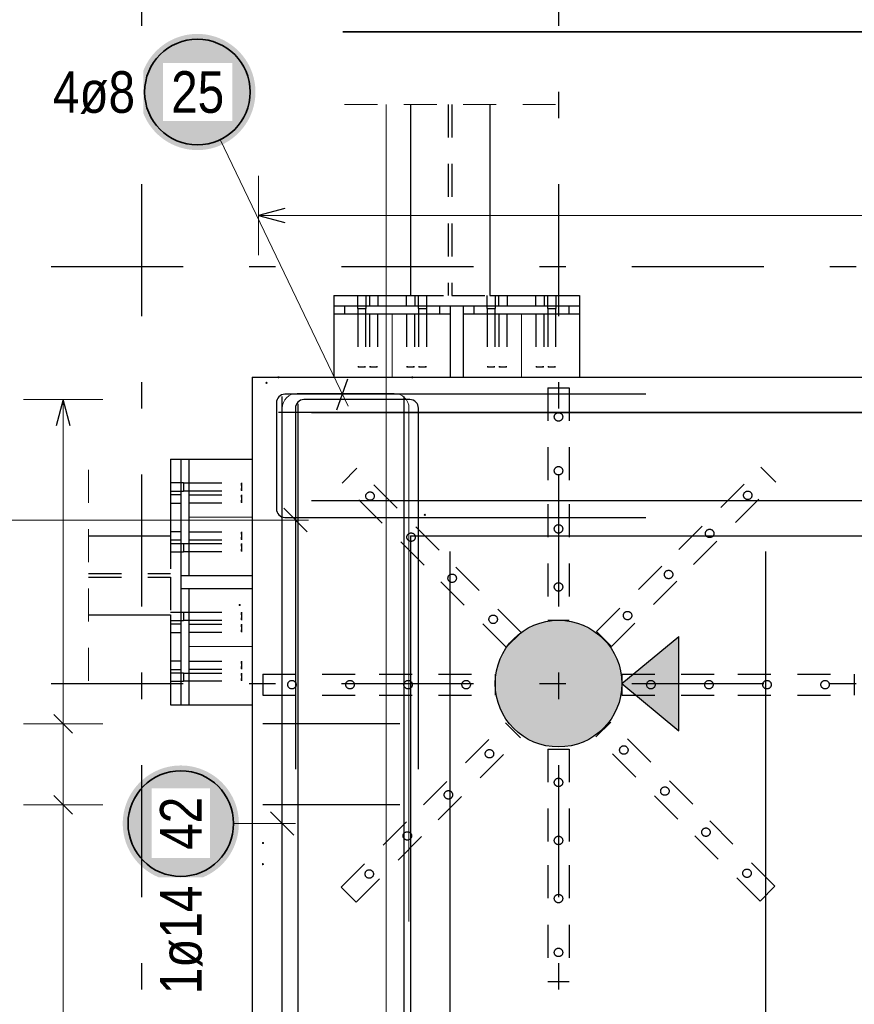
# Model space of a CAD drawing. Header units: millimetres. Extents: x -50 to 89, y -23 to 66.
# Tile 33 of 60: x 4.59 to 7.75, y 35.01 to 38.74. Entities that reach past the tile are written whole.
import ezdxf

# ---------------------------------------------------------------- set-up
doc = ezdxf.new("R2010")
doc.units = ezdxf.units.MM
doc.linetypes.add('DASHDOTX2', pattern=[2, 1, -0.5, 0, -0.5])
doc.linetypes.add('HIDDEN', pattern=[0.375, 0.25, -0.125])
for name, color, linetype, lineweight in [('Achsen', 7, 'Continuous', 20), ('Bewehrung obere', 7, 'Continuous', 20), ('Geschnittene Kanten', 7, 'Continuous', 20), ('nplo Bewehrung', 7, 'Continuous', 20), ('Schraffuren', 7, 'Continuous', 20)]:
    doc.layers.add(name, color=color, linetype=linetype, lineweight=lineweight)
doc.styles.add('Arial Narrow', font='ARIALN.TTF')

msp = doc.modelspace()

# ---------------------------------------------------------------- hatches: boundary and pattern name
at = {"lineweight": 0, "true_color": 0xffffff}
msp.add_hatch(color=7, dxfattribs=at).paths.add_polyline_path([(5.415889, 35.697201), (5.415755, 35.704879), (5.415353, 35.712547), (5.414684, 35.720197), (5.413748, 35.727819), (5.412547, 35.735403), (5.411081, 35.742941), (5.409354, 35.750424), (5.407367, 35.757841), (5.405121, 35.765185), (5.402621, 35.772445), (5.399869, 35.779614), (5.396869, 35.786683), (5.393624, 35.793642), (5.390137, 35.800485), (5.386415, 35.807201), (5.38246, 35.813783), (5.378277, 35.820223), (5.373873, 35.826514), (5.369251, 35.832646), (5.364419, 35.838614), (5.359381, 35.84441), (5.354144, 35.850026), (5.348714, 35.855456), (5.343098, 35.860693), (5.337302, 35.865731), (5.331334, 35.870563), (5.325202, 35.875185), (5.318911, 35.879589), (5.312471, 35.883771), (5.305889, 35.887726), (5.299173, 35.891449), (5.292331, 35.894936), (5.285371, 35.898181), (5.278302, 35.901181), (5.271133, 35.903933), (5.263873, 35.906433), (5.256529, 35.908678), (5.249112, 35.910666), (5.24163, 35.912393), (5.234092, 35.913859), (5.226507, 35.91506), (5.218885, 35.915996), (5.211235, 35.916665), (5.203567, 35.917067), (5.195889, 35.917201), (5.188211, 35.917067), (5.180543, 35.916665), (5.172893, 35.915996), (5.165271, 35.91506), (5.157686, 35.913859), (5.150148, 35.912393), (5.142666, 35.910666), (5.135249, 35.908678), (5.127905, 35.906433), (5.120645, 35.903933), (5.113476, 35.901181), (5.106407, 35.898181), (5.099447, 35.894936), (5.092605, 35.891449), (5.085889, 35.887726), (5.079307, 35.883771), (5.072867, 35.879589), (5.066576, 35.875185), (5.060443, 35.870563), (5.054476, 35.865731), (5.04868, 35.860693), (5.043064, 35.855456), (5.037634, 35.850026), (5.032397, 35.84441), (5.027359, 35.838614), (5.022527, 35.832646), (5.017905, 35.826514), (5.013501, 35.820223), (5.009318, 35.813783), (5.005363, 35.807201), (5.00164, 35.800485), (4.998154, 35.793642), (4.994909, 35.786683), (4.991909, 35.779614), (4.989157, 35.772445), (4.986657, 35.765185), (4.984411, 35.757841), (4.982424, 35.750424), (4.980696, 35.742941), (4.979231, 35.735403), (4.97803, 35.727819), (4.977094, 35.720197), (4.976425, 35.712547), (4.976023, 35.704879), (4.975889, 35.697201), (4.976023, 35.689523), (4.976425, 35.681854), (4.977094, 35.674205), (4.97803, 35.666583), (4.979231, 35.658998), (4.980696, 35.65146), (4.982424, 35.643978), (4.984411, 35.636561), (4.986657, 35.629217), (4.989157, 35.621956), (4.991909, 35.614787), (4.994909, 35.607719), (4.998154, 35.600759), (5.00164, 35.593917), (5.005363, 35.587201), (5.009318, 35.580619), (5.013501, 35.574178), (5.017905, 35.567888), (5.022527, 35.561755), (5.027359, 35.555788), (5.032397, 35.549992), (5.037634, 35.544376), (5.043064, 35.538946), (5.04868, 35.533709), (5.054476, 35.528671), (5.060443, 35.523838), (5.066576, 35.519217), (5.072867, 35.514813), (5.079307, 35.51063), (5.085889, 35.506675), (5.092605, 35.502952), (5.099447, 35.499466), (5.106407, 35.496221), (5.113476, 35.49322), (5.120645, 35.490468), (5.127905, 35.487968), (5.135249, 35.485723), (5.142666, 35.483736), (5.150148, 35.482008), (5.157686, 35.480543), (5.165271, 35.479342), (5.172893, 35.478406), (5.180543, 35.477737), (5.188211, 35.477335), (5.195889, 35.477201), (5.203567, 35.477335), (5.211235, 35.477737), (5.218885, 35.478406), (5.226507, 35.479342), (5.234092, 35.480543), (5.24163, 35.482008), (5.249112, 35.483736), (5.256529, 35.485723), (5.263873, 35.487968), (5.271133, 35.490468), (5.278302, 35.49322), (5.285371, 35.496221), (5.292331, 35.499466), (5.299173, 35.502952), (5.305889, 35.506675), (5.312471, 35.51063), (5.318911, 35.514813), (5.325202, 35.519217), (5.331334, 35.523838), (5.337302, 35.528671), (5.343098, 35.533709), (5.348714, 35.538946), (5.354144, 35.544376), (5.359381, 35.549992), (5.364419, 35.555788), (5.369251, 35.561755), (5.373873, 35.567888), (5.378277, 35.574178), (5.38246, 35.580619), (5.386415, 35.587201), (5.390137, 35.593917), (5.393624, 35.600759), (5.396869, 35.607719), (5.399869, 35.614787), (5.402621, 35.621956), (5.405121, 35.629217), (5.407367, 35.636561), (5.409354, 35.643978), (5.411081, 35.65146), (5.412547, 35.658998), (5.413748, 35.666583), (5.414684, 35.674205), (5.415353, 35.681854)])
at = {"layer": 'Achsen', "lineweight": 50, "true_color": 0x80ff80}
msp.add_hatch(color=91, dxfattribs=at).paths.add_polyline_path([(7.083449, 36.406085), (7.083449, 36.048362), (6.867015, 36.227223)])
at = {"layer": 'Geschnittene Kanten', "lineweight": 25, "true_color": 0xffffff}
msp.add_hatch(color=7, dxfattribs=at).paths.add_polyline_path([(5.47867, 38.467524), (5.478536, 38.475202), (5.478134, 38.482871), (5.477465, 38.490521), (5.476529, 38.498143), (5.475327, 38.505727), (5.473862, 38.513265), (5.472135, 38.520747), (5.470147, 38.528165), (5.467902, 38.535508), (5.465402, 38.542769), (5.46265, 38.549938), (5.45965, 38.557006), (5.456404, 38.563966), (5.452918, 38.570808), (5.449195, 38.577524), (5.44524, 38.584107), (5.441058, 38.590547), (5.436653, 38.596837), (5.432032, 38.60297), (5.4272, 38.608938), (5.422162, 38.614733), (5.416925, 38.620349), (5.411495, 38.625779), (5.405878, 38.631016), (5.400083, 38.636054), (5.394115, 38.640887), (5.387983, 38.645508), (5.381692, 38.649913), (5.375252, 38.654095), (5.36867, 38.65805), (5.361954, 38.661773), (5.355111, 38.665259), (5.348152, 38.668504), (5.341083, 38.671505), (5.333914, 38.674257), (5.326653, 38.676757), (5.31931, 38.679002), (5.311893, 38.680989), (5.30441, 38.682717), (5.296872, 38.684182), (5.289288, 38.685383), (5.281666, 38.686319), (5.274016, 38.686989), (5.266348, 38.68739), (5.25867, 38.687524), (5.250992, 38.68739), (5.243323, 38.686989), (5.235673, 38.686319), (5.228052, 38.685383), (5.220467, 38.684182), (5.212929, 38.682717), (5.205447, 38.680989), (5.19803, 38.679002), (5.190686, 38.676757), (5.183425, 38.674257), (5.176256, 38.671505), (5.169188, 38.668504), (5.162228, 38.665259), (5.155386, 38.661773), (5.14867, 38.65805), (5.142088, 38.654095), (5.135647, 38.649913), (5.129357, 38.645508), (5.123224, 38.640887), (5.117256, 38.636054), (5.111461, 38.631016), (5.105845, 38.625779), (5.100415, 38.620349), (5.095178, 38.614733), (5.09014, 38.608938), (5.085307, 38.60297), (5.080686, 38.596837), (5.076281, 38.590547), (5.072099, 38.584107), (5.068144, 38.577524), (5.064421, 38.570808), (5.060935, 38.563966), (5.05769, 38.557006), (5.054689, 38.549938), (5.051937, 38.542769), (5.049437, 38.535508), (5.047192, 38.528165), (5.045205, 38.520747), (5.043477, 38.513265), (5.042012, 38.505727), (5.040811, 38.498143), (5.039875, 38.490521), (5.039206, 38.482871), (5.038804, 38.475202), (5.03867, 38.467524), (5.038804, 38.459847), (5.039206, 38.452178), (5.039875, 38.444528), (5.040811, 38.436906), (5.042012, 38.429322), (5.043477, 38.421784), (5.045205, 38.414302), (5.047192, 38.406884), (5.049437, 38.399541), (5.051937, 38.39228), (5.054689, 38.385111), (5.05769, 38.378042), (5.060935, 38.371083), (5.064421, 38.364241), (5.068144, 38.357524), (5.072099, 38.350942), (5.076281, 38.344502), (5.080686, 38.338212), (5.085307, 38.332079), (5.09014, 38.326111), (5.095178, 38.320316), (5.100415, 38.3147), (5.105845, 38.30927), (5.111461, 38.304033), (5.117256, 38.298995), (5.123224, 38.294162), (5.129357, 38.289541), (5.135647, 38.285136), (5.142088, 38.280954), (5.14867, 38.276999), (5.155386, 38.273276), (5.162228, 38.26979), (5.169188, 38.266544), (5.176256, 38.263544), (5.183425, 38.260792), (5.190686, 38.258292), (5.19803, 38.256047), (5.205447, 38.254059), (5.212929, 38.252332), (5.220467, 38.250867), (5.228052, 38.249665), (5.235673, 38.24873), (5.243323, 38.24806), (5.250992, 38.247658), (5.25867, 38.247524), (5.266348, 38.247658), (5.274016, 38.24806), (5.281666, 38.24873), (5.289288, 38.249665), (5.296872, 38.250867), (5.30441, 38.252332), (5.311893, 38.254059), (5.31931, 38.256047), (5.326653, 38.258292), (5.333914, 38.260792), (5.341083, 38.263544), (5.348152, 38.266544), (5.355111, 38.26979), (5.361954, 38.273276), (5.36867, 38.276999), (5.375252, 38.280954), (5.381692, 38.285136), (5.387983, 38.289541), (5.394115, 38.294162), (5.400083, 38.298995), (5.405878, 38.304033), (5.411495, 38.30927), (5.416925, 38.3147), (5.422162, 38.320316), (5.4272, 38.326111), (5.432032, 38.332079), (5.436653, 38.338212), (5.441058, 38.344502), (5.44524, 38.350942), (5.449195, 38.357524), (5.452918, 38.364241), (5.456404, 38.371083), (5.45965, 38.378042), (5.46265, 38.385111), (5.465402, 38.39228), (5.467902, 38.399541), (5.470147, 38.406884), (5.472135, 38.414302), (5.473862, 38.421784), (5.475327, 38.429322), (5.476529, 38.436906), (5.477465, 38.444528), (5.478134, 38.452178)])
at = {"layer": 'Schraffuren', "lineweight": 13, "true_color": 0xd7ffd7}
msp.add_hatch(color=254, dxfattribs=at).paths.add_polyline_path([(6.867015, 36.227223), (6.866935, 36.233403), (6.866697, 36.239578), (6.866299, 36.245746), (6.865743, 36.251901), (6.865028, 36.258039), (6.864156, 36.264157), (6.863127, 36.270251), (6.86194, 36.276316), (6.860598, 36.282349), (6.859102, 36.288345), (6.857451, 36.2943), (6.855648, 36.300211), (6.853692, 36.306074), (6.851587, 36.311884), (6.849333, 36.317638), (6.846931, 36.323332), (6.844384, 36.328963), (6.841692, 36.334526), (6.838858, 36.340018), (6.835883, 36.345435), (6.832771, 36.350774), (6.829521, 36.356031), (6.826138, 36.361202), (6.822622, 36.366285), (6.818976, 36.371275), (6.815204, 36.37617), (6.811306, 36.380966), (6.807287, 36.38566), (6.803148, 36.390249), (6.798892, 36.39473), (6.794522, 36.3991), (6.790041, 36.403356), (6.785452, 36.407495), (6.780757, 36.411515), (6.775961, 36.415412), (6.771066, 36.419185), (6.766076, 36.42283), (6.760994, 36.426346), (6.755822, 36.42973), (6.750565, 36.432979), (6.745227, 36.436092), (6.739809, 36.439066), (6.734318, 36.4419), (6.728754, 36.444592), (6.723124, 36.44714), (6.71743, 36.449541), (6.711676, 36.451795), (6.705865, 36.453901), (6.700003, 36.455856), (6.694092, 36.457659), (6.688136, 36.45931), (6.68214, 36.460807), (6.676108, 36.462149), (6.670042, 36.463335), (6.663949, 36.464365), (6.657831, 36.465237), (6.651692, 36.465951), (6.645537, 36.466508), (6.63937, 36.466905), (6.633195, 36.467144), (6.627015, 36.467223), (6.620836, 36.467144), (6.61466, 36.466905), (6.608493, 36.466508), (6.602338, 36.465951), (6.596199, 36.465237), (6.590081, 36.464365), (6.583988, 36.463335), (6.577923, 36.462149), (6.57189, 36.460807), (6.565894, 36.45931), (6.559938, 36.457659), (6.554027, 36.455856), (6.548165, 36.453901), (6.542355, 36.451795), (6.5366, 36.449541), (6.530906, 36.44714), (6.525276, 36.444592), (6.519713, 36.4419), (6.514221, 36.439066), (6.508803, 36.436092), (6.503465, 36.432979), (6.498208, 36.42973), (6.493037, 36.426346), (6.487954, 36.42283), (6.482964, 36.419185), (6.478069, 36.415412), (6.473273, 36.411515), (6.468579, 36.407495), (6.463989, 36.403356), (6.459508, 36.3991), (6.455138, 36.39473), (6.450883, 36.390249), (6.446743, 36.38566), (6.442724, 36.380966), (6.438826, 36.37617), (6.435054, 36.371275), (6.431408, 36.366285), (6.427893, 36.361202), (6.424509, 36.356031), (6.42126, 36.350774), (6.418147, 36.345435), (6.415172, 36.340018), (6.412338, 36.334526), (6.409646, 36.328963), (6.407099, 36.323332), (6.404697, 36.317638), (6.402443, 36.311884), (6.400338, 36.306074), (6.398383, 36.300211), (6.396579, 36.2943), (6.394928, 36.288345), (6.393432, 36.282349), (6.39209, 36.276316), (6.390904, 36.270251), (6.389874, 36.264157), (6.389002, 36.258039), (6.388287, 36.251901), (6.387731, 36.245746), (6.387333, 36.239578), (6.387095, 36.233403), (6.387015, 36.227223), (6.387095, 36.221044), (6.387333, 36.214869), (6.387731, 36.208701), (6.388287, 36.202546), (6.389002, 36.196408), (6.389874, 36.19029), (6.390904, 36.184196), (6.39209, 36.178131), (6.393432, 36.172098), (6.394928, 36.166102), (6.396579, 36.160147), (6.398383, 36.154236), (6.400338, 36.148373), (6.402443, 36.142563), (6.404697, 36.136809), (6.407099, 36.131115), (6.409646, 36.125484), (6.412338, 36.119921), (6.415172, 36.114429), (6.418147, 36.109012), (6.42126, 36.103673), (6.424509, 36.098416), (6.427893, 36.093245), (6.431408, 36.088162), (6.435054, 36.083172), (6.438826, 36.078277), (6.442724, 36.073481), (6.446743, 36.068787), (6.450883, 36.064198), (6.455138, 36.059717), (6.459508, 36.055347), (6.463989, 36.051091), (6.468579, 36.046952), (6.473273, 36.042932), (6.478069, 36.039035), (6.482964, 36.035262), (6.487954, 36.031617), (6.493037, 36.028101), (6.498208, 36.024717), (6.503465, 36.021468), (6.508803, 36.018355), (6.514221, 36.015381), (6.519713, 36.012547), (6.525276, 36.009855), (6.530906, 36.007307), (6.5366, 36.004906), (6.542355, 36.002651), (6.548165, 36.000546), (6.554027, 35.998591), (6.559938, 35.996787), (6.565894, 35.995137), (6.57189, 35.99364), (6.577923, 35.992298), (6.583988, 35.991112), (6.590081, 35.990082), (6.596199, 35.98921), (6.602338, 35.988495), (6.608493, 35.987939), (6.61466, 35.987542), (6.620836, 35.987303), (6.627015, 35.987223), (6.633195, 35.987303), (6.63937, 35.987542), (6.645537, 35.987939), (6.651692, 35.988495), (6.657831, 35.98921), (6.663949, 35.990082), (6.670042, 35.991112), (6.676108, 35.992298), (6.68214, 35.99364), (6.688136, 35.995137), (6.694092, 35.996787), (6.700003, 35.998591), (6.705865, 36.000546), (6.711676, 36.002651), (6.71743, 36.004906), (6.723124, 36.007307), (6.728754, 36.009855), (6.734318, 36.012547), (6.739809, 36.015381), (6.745227, 36.018355), (6.750565, 36.021468), (6.755822, 36.024717), (6.760994, 36.028101), (6.766076, 36.031617), (6.771066, 36.035262), (6.775961, 36.039035), (6.780757, 36.042932), (6.785452, 36.046952), (6.790041, 36.051091), (6.794522, 36.055347), (6.798892, 36.059717), (6.803148, 36.064198), (6.807287, 36.068787), (6.811306, 36.073481), (6.815204, 36.078277), (6.818976, 36.083172), (6.822622, 36.088162), (6.826138, 36.093245), (6.829521, 36.098416), (6.832771, 36.103673), (6.835883, 36.109012), (6.838858, 36.114429), (6.841692, 36.119921), (6.844384, 36.125484), (6.846931, 36.131115), (6.849333, 36.136809), (6.851587, 36.142563), (6.853692, 36.148373), (6.855648, 36.154236), (6.857451, 36.160147), (6.859102, 36.166102), (6.860598, 36.172098), (6.86194, 36.178131), (6.863127, 36.184196), (6.864156, 36.19029), (6.865028, 36.196408), (6.865743, 36.202546), (6.866299, 36.208701), (6.866697, 36.214869), (6.866935, 36.221044)])

# ---------------------------------------------------------------- linework, layer by layer
at = {"color": 5, "linetype": 'HIDDEN', "lineweight": 18, "ltscale": 0.5}
for p, q in [((5.816215, 38.420087), (6.616215, 38.420087)), ((4.845914, 37.037306), (4.845914, 36.237306))]:
    msp.add_line(p, q, dxfattribs=at)
at = {"color": 3, "linetype": 'Continuous', "lineweight": 25}
for p, q in [((6.066215, 38.420087), (6.066215, 37.69723)), ((6.366216, 38.420087), (6.366216, 37.69723)), ((5.776233, 37.69723), (6.066069, 37.69723)), ((5.776233, 37.69723), (5.776233, 37.65723)), ((6.366215, 37.69723), (6.706197, 37.69723)), ((6.706233, 37.69723), (6.706233, 37.65723)), ((5.776233, 37.65723), (6.706197, 37.65723)), ((5.776233, 37.65723), (5.776233, 37.627223)), ((5.776233, 37.62723), (6.216197, 37.62723)), ((5.776233, 37.627223), (5.776233, 37.387223)), ((6.216233, 37.657223), (6.216233, 37.627223)), ((6.216233, 37.627223), (6.216233, 37.387223)), ((6.266233, 37.657223), (6.266233, 37.627223)), ((6.266233, 37.62723), (6.706197, 37.62723)), ((6.266233, 37.627223), (6.266233, 37.387223)), ((6.706233, 37.65723), (6.706233, 37.627223)), ((6.706233, 37.627223), (6.706233, 37.387223)), ((5.466215, 37.38723), (45.436807, 37.38723)), ((5.466215, 37.38723), (5.466215, 36.78723)), ((5.156208, 37.077306), (5.196208, 37.077306)), ((5.156208, 37.077306), (5.156208, 36.787306)), ((5.196208, 37.077306), (5.226208, 37.077306)), ((5.196208, 37.077306), (5.196208, 36.147306)), ((5.226208, 37.077306), (5.466215, 37.077306)), ((5.226215, 37.077205), (5.226215, 36.637242)), ((4.845914, 36.787306), (5.156208, 36.787306)), ((5.466215, 36.78723), (5.466215, 22.121704)), ((6.066215, 36.787306), (14.787086, 36.787306)), ((6.066215, 36.78723), (6.066215, 22.121704)), ((5.196208, 36.637242), (5.226208, 36.637242)), ((5.226208, 36.637242), (5.466215, 36.637242)), ((5.196208, 36.587205), (5.226208, 36.587205)), ((5.226208, 36.587205), (5.466215, 36.587205)), ((5.226215, 36.587205), (5.226215, 36.147242)), ((4.845914, 36.487306), (5.156208, 36.487306)), ((5.156208, 36.487306), (5.156208, 36.147306)), ((5.156208, 36.147306), (5.196208, 36.147306)), ((5.196208, 36.147306), (5.226208, 36.147306)), ((5.226208, 36.147306), (5.466215, 36.147306))]:
    msp.add_line(p, q, dxfattribs=at)
at = {"color": 3, "linetype": 'HIDDEN', "lineweight": 25, "ltscale": 0.5}
for p, q in [((6.209115, 38.420087), (6.209115, 37.69723)), ((6.223315, 38.420087), (6.223315, 37.69723)), ((5.865226, 37.69723), (5.865226, 37.65723)), ((5.897226, 37.69723), (5.897226, 37.65723)), ((5.910233, 37.69723), (5.910233, 37.65723)), ((5.942233, 37.69723), (5.942233, 37.65723)), ((6.050069, 37.69723), (6.050069, 37.65723)), ((6.066069, 37.69723), (6.209115, 37.69723)), ((6.082069, 37.69723), (6.082069, 37.65723)), ((6.095226, 37.69723), (6.095226, 37.65723)), ((6.127226, 37.69723), (6.127226, 37.65723)), ((6.223315, 37.69723), (6.366215, 37.69723)), ((6.355226, 37.69723), (6.355226, 37.65723)), ((6.387226, 37.69723), (6.387226, 37.65723)), ((6.400233, 37.69723), (6.400233, 37.65723)), ((6.432233, 37.69723), (6.432233, 37.65723)), ((6.540069, 37.69723), (6.540069, 37.65723)), ((6.572069, 37.69723), (6.572069, 37.65723)), ((6.585226, 37.69723), (6.585226, 37.65723)), ((6.617226, 37.69723), (6.617226, 37.65723)), ((5.816233, 37.657223), (5.816233, 37.627223)), ((5.865226, 37.65723), (5.865226, 37.64723)), ((5.865226, 37.64723), (5.866443, 37.64723)), ((5.866226, 37.64723), (5.866226, 37.627223)), ((5.866226, 37.627223), (5.866227, 37.427232)), ((5.866443, 37.64723), (5.869912, 37.64723)), ((5.869912, 37.64723), (5.875103, 37.64723)), ((5.875103, 37.64723), (5.881211, 37.64723)), ((5.881211, 37.64723), (5.887348, 37.64723)), ((5.887348, 37.64723), (5.892539, 37.64723)), ((5.892539, 37.64723), (5.896008, 37.64723)), ((5.896008, 37.64723), (5.897226, 37.64723)), ((5.896226, 37.64723), (5.896226, 37.627223)), ((5.896226, 37.627223), (5.896227, 37.427232)), ((5.897226, 37.65723), (5.897226, 37.64723)), ((5.911234, 37.627223), (5.911235, 37.427232)), ((5.941234, 37.627223), (5.941235, 37.427232)), ((6.051069, 37.627223), (6.05107, 37.427232)), ((6.081069, 37.627223), (6.08107, 37.427232)), ((6.095226, 37.65723), (6.095226, 37.64723)), ((6.095226, 37.64723), (6.096443, 37.64723)), ((6.096226, 37.64723), (6.096226, 37.627223)), ((6.096226, 37.627223), (6.096227, 37.427232)), ((6.096443, 37.64723), (6.099912, 37.64723)), ((6.099912, 37.64723), (6.105103, 37.64723)), ((6.105103, 37.64723), (6.111211, 37.64723)), ((6.111211, 37.64723), (6.117348, 37.64723)), ((6.117348, 37.64723), (6.122539, 37.64723)), ((6.122539, 37.64723), (6.126008, 37.64723)), ((6.126008, 37.64723), (6.127226, 37.64723)), ((6.126226, 37.64723), (6.126226, 37.627223)), ((6.126226, 37.627223), (6.126227, 37.427232)), ((6.127226, 37.65723), (6.127226, 37.64723)), ((6.176233, 37.657223), (6.176233, 37.627223)), ((6.306233, 37.657223), (6.306233, 37.627223)), ((6.355226, 37.65723), (6.355226, 37.64723)), ((6.355226, 37.64723), (6.356443, 37.64723)), ((6.356226, 37.64723), (6.356226, 37.627223)), ((6.356226, 37.627223), (6.356227, 37.427232)), ((6.356443, 37.64723), (6.359912, 37.64723)), ((6.359912, 37.64723), (6.365103, 37.64723)), ((6.365103, 37.64723), (6.371211, 37.64723)), ((6.371211, 37.64723), (6.377348, 37.64723)), ((6.377348, 37.64723), (6.382539, 37.64723)), ((6.382539, 37.64723), (6.386008, 37.64723)), ((6.386008, 37.64723), (6.387226, 37.64723)), ((6.386226, 37.64723), (6.386226, 37.627223)), ((6.386226, 37.627223), (6.386227, 37.427232)), ((6.387226, 37.65723), (6.387226, 37.64723)), ((6.401234, 37.627223), (6.401235, 37.427232)), ((6.431234, 37.627223), (6.431235, 37.427232)), ((6.541069, 37.627223), (6.54107, 37.427232)), ((6.571069, 37.627223), (6.57107, 37.427232)), ((6.585226, 37.65723), (6.585226, 37.64723)), ((6.585226, 37.64723), (6.586443, 37.64723)), ((6.586226, 37.64723), (6.586226, 37.627223)), ((6.586226, 37.627223), (6.586227, 37.427232)), ((6.586443, 37.64723), (6.589912, 37.64723)), ((6.589912, 37.64723), (6.595103, 37.64723)), ((6.595103, 37.64723), (6.601211, 37.64723)), ((6.601211, 37.64723), (6.607348, 37.64723)), ((6.607348, 37.64723), (6.612539, 37.64723)), ((6.612539, 37.64723), (6.616008, 37.64723)), ((6.616008, 37.64723), (6.617226, 37.64723)), ((6.616226, 37.64723), (6.616226, 37.627223)), ((6.616226, 37.627223), (6.616227, 37.427232)), ((6.617226, 37.65723), (6.617226, 37.64723)), ((6.666233, 37.657223), (6.666233, 37.627223)), ((5.867374, 37.427232), (5.866227, 37.427232)), ((5.867363, 37.427178), (5.866227, 37.427178)), ((5.87061, 37.427116), (5.867363, 37.427116)), ((5.867374, 37.427304), (5.870631, 37.427304)), ((5.87061, 37.427232), (5.875473, 37.427232)), ((5.870631, 37.427252), (5.875473, 37.427252)), ((5.875473, 37.427252), (5.881212, 37.427252)), ((5.881212, 37.427252), (5.886953, 37.427252)), ((5.886953, 37.427252), (5.891823, 37.427252)), ((5.886981, 37.427233), (5.891844, 37.427233)), ((5.891823, 37.427304), (5.895079, 37.427304)), ((5.895091, 37.427117), (5.891844, 37.427117)), ((5.896227, 37.42723), (5.895079, 37.42723)), ((5.896227, 37.42718), (5.895091, 37.42718)), ((5.912382, 37.427229), (5.911235, 37.427229)), ((5.912371, 37.427181), (5.911235, 37.427181)), ((5.915617, 37.427118), (5.912371, 37.427118)), ((5.912382, 37.427303), (5.915638, 37.427303)), ((5.915617, 37.427233), (5.920481, 37.427233)), ((5.915638, 37.427252), (5.920481, 37.427252)), ((5.920481, 37.427252), (5.92622, 37.427252)), ((5.92622, 37.427252), (5.931961, 37.427252)), ((5.931961, 37.427252), (5.936831, 37.427252)), ((5.931989, 37.427233), (5.936852, 37.427233)), ((5.936831, 37.427303), (5.940087, 37.427303)), ((5.940098, 37.427118), (5.936852, 37.427118)), ((5.941235, 37.427227), (5.940087, 37.427228)), ((5.941235, 37.427183), (5.940098, 37.427183)), ((6.052218, 37.427221), (6.05107, 37.427221)), ((6.052206, 37.427191), (6.05107, 37.427191)), ((6.055453, 37.427121), (6.052206, 37.427121)), ((6.052218, 37.427301), (6.055474, 37.427301)), ((6.055453, 37.427235), (6.060316, 37.427235)), ((6.055474, 37.427251), (6.060316, 37.427251)), ((6.060316, 37.427251), (6.066055, 37.427251)), ((6.066055, 37.427251), (6.071797, 37.427251)), ((6.071797, 37.427251), (6.076666, 37.427251)), ((6.071824, 37.427235), (6.076687, 37.427235)), ((6.076666, 37.427301), (6.079923, 37.427301)), ((6.079934, 37.427122), (6.076687, 37.427122)), ((6.08107, 37.427219), (6.079923, 37.427219)), ((6.08107, 37.427194), (6.079934, 37.427193)), ((6.097374, 37.427218), (6.096227, 37.427218)), ((6.097363, 37.427195), (6.096227, 37.427195)), ((6.10061, 37.427122), (6.097363, 37.427122)), ((6.097374, 37.4273), (6.100631, 37.4273)), ((6.10061, 37.427235), (6.105473, 37.427236)), ((6.100631, 37.427251), (6.105473, 37.427251)), ((6.105473, 37.427251), (6.111212, 37.427251)), ((6.111212, 37.427251), (6.116953, 37.427251)), ((6.116953, 37.427251), (6.121823, 37.427251)), ((6.116981, 37.427236), (6.121844, 37.427236)), ((6.121823, 37.4273), (6.125079, 37.4273)), ((6.125091, 37.427123), (6.121844, 37.427123)), ((6.126227, 37.427216), (6.125079, 37.427216)), ((6.126227, 37.427197), (6.125091, 37.427197)), ((6.357363, 37.427214), (6.356227, 37.427213)), ((6.357374, 37.427202), (6.356227, 37.427202)), ((6.36061, 37.427129), (6.357363, 37.427129)), ((6.357374, 37.427296), (6.360631, 37.427296)), ((6.36061, 37.427239), (6.365473, 37.427239)), ((6.360631, 37.42725), (6.365473, 37.42725)), ((6.365473, 37.42725), (6.371212, 37.42725)), ((6.371212, 37.42725), (6.376953, 37.42725)), ((6.376953, 37.42725), (6.381823, 37.42725)), ((6.376981, 37.427239), (6.381844, 37.427239)), ((6.381823, 37.427296), (6.385079, 37.427296)), ((6.385091, 37.427129), (6.381844, 37.427129)), ((6.386227, 37.4272), (6.385079, 37.4272)), ((6.386227, 37.427216), (6.385091, 37.427216)), ((6.402371, 37.427217), (6.401235, 37.427217)), ((6.402382, 37.427199), (6.401235, 37.427199)), ((6.405617, 37.42713), (6.402371, 37.42713)), ((6.402382, 37.427296), (6.405638, 37.427296)), ((6.405617, 37.42724), (6.410481, 37.42724)), ((6.405638, 37.42725), (6.410481, 37.42725)), ((6.410481, 37.42725), (6.41622, 37.42725)), ((6.41622, 37.42725), (6.421961, 37.42725)), ((6.421961, 37.42725), (6.426831, 37.42725)), ((6.421989, 37.42724), (6.426852, 37.42724)), ((6.426831, 37.427295), (6.430087, 37.427295)), ((6.430098, 37.42713), (6.426852, 37.42713)), ((6.431235, 37.427197), (6.430087, 37.427197)), ((6.431235, 37.427219), (6.430098, 37.427219)), ((6.542206, 37.427227), (6.54107, 37.427227)), ((6.542218, 37.42719), (6.54107, 37.42719)), ((6.545453, 37.427133), (6.542206, 37.427133)), ((6.542218, 37.427294), (6.545474, 37.427294)), ((6.545453, 37.427242), (6.550316, 37.427242)), ((6.545474, 37.427249), (6.550316, 37.427249)), ((6.550316, 37.427249), (6.556055, 37.427249)), ((6.556055, 37.427249), (6.561797, 37.427249)), ((6.561797, 37.427249), (6.566666, 37.427249)), ((6.561824, 37.427242), (6.566687, 37.427242)), ((6.566666, 37.427293), (6.569923, 37.427293)), ((6.569934, 37.427134), (6.566687, 37.427134)), ((6.57107, 37.427188), (6.569923, 37.427188)), ((6.57107, 37.427229), (6.569934, 37.427229)), ((6.587363, 37.42723), (6.586227, 37.42723)), ((6.587374, 37.427187), (6.586227, 37.427187)), ((6.59061, 37.427134), (6.587363, 37.427134)), ((6.587374, 37.427293), (6.590631, 37.427293)), ((6.59061, 37.427242), (6.595473, 37.427242)), ((6.590631, 37.427249), (6.595473, 37.427249)), ((6.595473, 37.427249), (6.601212, 37.427249)), ((6.601212, 37.427249), (6.606953, 37.427249)), ((6.606953, 37.427249), (6.611823, 37.427249)), ((6.606981, 37.427242), (6.611844, 37.427242)), ((6.611823, 37.427293), (6.615079, 37.427292)), ((6.615091, 37.427135), (6.611844, 37.427135)), ((6.616227, 37.427185), (6.615079, 37.427185)), ((6.616227, 37.427232), (6.615091, 37.427232)), ((6.587015, 37.347223), (6.667015, 37.347223)), ((6.587015, 37.347223), (6.587015, 36.907223)), ((6.667015, 37.347223), (6.667015, 36.907223)), ((5.806771, 36.986899), (5.86334, 37.043467)), ((6.174467, 36.73234), (5.86334, 37.043467)), ((7.082392, 36.735169), (7.393519, 37.046296)), ((7.450087, 36.989727), (7.393519, 37.046296)), ((5.156208, 36.988234), (5.196208, 36.988234)), ((5.196208, 36.988234), (5.206208, 36.988234)), ((5.206208, 36.988234), (5.206208, 36.987016)), ((7.13896, 36.6786), (7.450087, 36.989727)), ((5.156208, 36.956234), (5.196208, 36.956234)), ((5.196208, 36.956234), (5.206208, 36.956234)), ((5.206208, 36.987234), (5.226208, 36.987234)), ((5.206208, 36.987016), (5.206208, 36.983548)), ((5.206208, 36.983548), (5.206208, 36.978357)), ((5.206208, 36.978357), (5.206208, 36.972249)), ((5.206208, 36.972249), (5.206208, 36.966111)), ((5.206208, 36.966111), (5.206208, 36.96092)), ((5.206208, 36.96092), (5.206208, 36.957452)), ((5.206208, 36.957452), (5.206208, 36.956234)), ((5.206208, 36.957234), (5.226208, 36.957234)), ((5.226208, 36.987234), (5.426206, 36.987235)), ((5.226208, 36.957234), (5.426206, 36.957235)), ((5.426196, 36.977989), (5.426196, 36.982852)), ((5.426196, 36.961618), (5.426196, 36.966481)), ((5.426206, 36.987235), (5.426206, 36.986099)), ((5.426206, 36.986099), (5.426206, 36.982852)), ((5.426206, 36.982831), (5.426206, 36.986088)), ((5.426206, 36.958383), (5.426206, 36.961639)), ((5.426207, 36.961618), (5.426207, 36.958371)), ((5.426208, 36.958371), (5.426208, 36.957235)), ((5.42621, 36.982831), (5.42621, 36.977989)), ((5.42621, 36.977989), (5.42621, 36.97225)), ((5.42621, 36.97225), (5.42621, 36.966509)), ((5.42621, 36.966509), (5.42621, 36.961639)), ((5.426251, 36.958383), (5.426251, 36.957235)), ((5.426253, 36.987235), (5.426253, 36.986088)), ((6.117898, 36.675772), (5.806771, 36.986899)), ((5.156208, 36.943077), (5.196208, 36.943077)), ((5.226215, 36.942078), (5.426206, 36.942079)), ((5.426197, 36.932833), (5.426197, 36.937696)), ((5.426197, 36.916461), (5.426197, 36.921325)), ((5.426205, 36.937675), (5.426205, 36.940931)), ((5.426205, 36.913226), (5.426205, 36.916482)), ((5.426207, 36.940942), (5.426207, 36.937696)), ((5.426208, 36.916461), (5.426208, 36.913215)), ((5.426209, 36.942079), (5.42621, 36.940942)), ((5.426209, 36.937675), (5.426209, 36.932833)), ((5.426209, 36.932833), (5.426209, 36.927093)), ((5.426209, 36.927093), (5.426209, 36.921352)), ((5.426209, 36.921352), (5.426209, 36.916482)), ((5.426212, 36.913215), (5.426212, 36.912079)), ((5.426248, 36.913226), (5.426248, 36.912079)), ((5.42625, 36.942079), (5.42625, 36.940931)), ((5.156208, 36.911077), (5.196208, 36.911077)), ((5.226215, 36.912078), (5.426206, 36.912079)), ((6.587015, 36.907223), (6.587015, 36.467223)), ((6.667015, 36.907223), (6.667015, 36.467223)), ((5.156208, 36.803242), (5.196208, 36.803242)), ((5.226215, 36.802242), (5.426206, 36.802243)), ((5.42622, 36.802243), (5.42622, 36.801107)), ((5.426242, 36.802243), (5.426242, 36.801096)), ((5.156208, 36.787306), (5.156208, 36.644406)), ((5.156208, 36.771242), (5.196208, 36.771242)), ((5.226215, 36.772242), (5.426206, 36.772243)), ((5.426199, 36.792997), (5.426199, 36.79786)), ((5.426199, 36.776626), (5.426199, 36.781489)), ((5.426203, 36.797839), (5.426203, 36.801096)), ((5.426203, 36.773391), (5.426203, 36.776647)), ((5.426209, 36.797839), (5.426209, 36.792997)), ((5.426209, 36.792997), (5.426209, 36.787258)), ((5.426209, 36.787258), (5.426209, 36.781516)), ((5.426209, 36.781516), (5.426209, 36.776647)), ((5.426211, 36.801107), (5.426211, 36.79786)), ((5.426211, 36.776626), (5.426212, 36.773379)), ((5.426222, 36.773379), (5.426222, 36.772243)), ((5.42624, 36.773391), (5.42624, 36.772243)), ((5.156208, 36.758234), (5.196208, 36.758234)), ((5.196208, 36.758234), (5.206208, 36.758234)), ((5.206208, 36.758234), (5.206208, 36.757016)), ((5.206208, 36.757234), (5.226208, 36.757234)), ((5.206208, 36.757016), (5.206208, 36.753548)), ((5.206208, 36.753548), (5.206208, 36.748357)), ((5.206208, 36.748357), (5.206208, 36.742249)), ((5.206208, 36.742249), (5.206208, 36.736111)), ((5.206208, 36.736111), (5.206208, 36.73092)), ((5.206208, 36.73092), (5.206208, 36.727452)), ((5.206208, 36.727452), (5.206208, 36.726234)), ((5.206208, 36.727234), (5.226208, 36.727234)), ((5.226208, 36.757234), (5.426206, 36.757235)), ((5.226208, 36.727234), (5.426206, 36.727235)), ((5.426199, 36.747989), (5.426199, 36.752852)), ((5.426199, 36.731618), (5.426199, 36.736481)), ((5.426202, 36.728383), (5.426202, 36.731639)), ((5.426203, 36.752831), (5.426203, 36.756088)), ((5.426209, 36.752831), (5.426209, 36.747989)), ((5.426209, 36.747989), (5.426209, 36.74225)), ((5.426209, 36.74225), (5.426209, 36.736509)), ((5.426209, 36.736509), (5.426209, 36.731639)), ((5.426212, 36.756099), (5.426212, 36.752852)), ((5.426213, 36.731618), (5.426213, 36.728371)), ((5.426223, 36.757235), (5.426223, 36.756099)), ((5.426225, 36.728371), (5.426225, 36.727235)), ((5.426237, 36.728383), (5.426237, 36.727235)), ((5.426239, 36.757235), (5.426239, 36.756088)), ((6.485594, 36.421213), (6.174467, 36.73234)), ((6.771265, 36.424042), (7.082392, 36.735169)), ((5.156208, 36.726234), (5.196208, 36.726234)), ((5.196208, 36.726234), (5.206208, 36.726234)), ((6.429025, 36.364645), (6.117898, 36.675772)), ((6.827833, 36.367473), (7.13896, 36.6786)), ((4.845914, 36.644406), (5.156208, 36.644406)), ((4.845914, 36.630206), (5.156208, 36.630206)), ((5.156208, 36.630206), (5.156208, 36.487306)), ((5.156208, 36.498234), (5.196208, 36.498234)), ((5.156208, 36.466234), (5.196208, 36.466234)), ((5.196208, 36.498234), (5.206208, 36.498234)), ((5.196208, 36.466234), (5.206208, 36.466234)), ((5.206208, 36.498234), (5.206208, 36.497016)), ((5.206208, 36.497234), (5.226208, 36.497234)), ((5.206208, 36.497016), (5.206208, 36.493548)), ((5.206208, 36.493548), (5.206208, 36.488357)), ((5.206208, 36.488357), (5.206208, 36.482249)), ((5.206208, 36.482249), (5.206208, 36.476111)), ((5.206208, 36.476111), (5.206208, 36.47092)), ((5.206208, 36.47092), (5.206208, 36.467452)), ((5.206208, 36.467452), (5.206208, 36.466234)), ((5.206208, 36.467234), (5.226208, 36.467234)), ((5.226208, 36.497234), (5.426206, 36.497235)), ((5.226208, 36.467234), (5.426206, 36.467235)), ((5.426198, 36.468383), (5.426198, 36.471639)), ((5.426199, 36.492831), (5.426199, 36.496088)), ((5.426203, 36.487989), (5.426203, 36.492852)), ((5.426203, 36.471618), (5.426203, 36.476481)), ((5.426208, 36.492831), (5.426207, 36.487989)), ((5.426207, 36.487989), (5.426207, 36.48225)), ((5.426207, 36.48225), (5.426207, 36.476509)), ((5.426207, 36.476509), (5.426207, 36.471639)), ((5.426218, 36.496099), (5.426219, 36.492852)), ((5.426219, 36.471618), (5.426219, 36.468371)), ((5.426221, 36.468383), (5.426221, 36.467235)), ((5.426223, 36.497235), (5.426222, 36.496088)), ((5.426242, 36.497235), (5.426242, 36.496099)), ((5.426244, 36.468371), (5.426244, 36.467235)), ((6.587015, 36.467241), (6.667015, 36.467241)), ((5.156208, 36.453077), (5.196208, 36.453077)), ((5.226215, 36.452078), (5.426206, 36.452079)), ((5.426198, 36.447675), (5.426198, 36.450931)), ((5.426203, 36.442833), (5.426203, 36.447696)), ((5.426204, 36.426461), (5.426204, 36.431325)), ((5.426207, 36.447675), (5.426207, 36.442833)), ((5.426207, 36.442833), (5.426207, 36.437093)), ((5.426207, 36.437093), (5.426207, 36.431352)), ((5.426207, 36.431352), (5.426207, 36.426482)), ((5.42622, 36.452079), (5.42622, 36.450931)), ((5.42622, 36.450942), (5.42622, 36.447696)), ((5.426245, 36.452079), (5.426245, 36.450942)), ((5.156208, 36.421077), (5.196208, 36.421077)), ((5.226215, 36.422078), (5.426206, 36.422079)), ((5.426197, 36.423226), (5.426198, 36.426482)), ((5.426218, 36.423226), (5.426218, 36.422079)), ((5.42622, 36.426461), (5.42622, 36.423215)), ((5.426247, 36.423215), (5.426247, 36.422079)), ((6.429025, 36.364645), (6.485594, 36.421213)), ((6.827833, 36.367473), (6.771265, 36.424042)), ((5.156208, 36.313242), (5.196208, 36.313242)), ((5.156208, 36.281242), (5.196208, 36.281242)), ((5.226215, 36.312242), (5.426206, 36.312243)), ((5.226215, 36.282242), (5.426206, 36.282243)), ((5.426195, 36.283391), (5.426195, 36.286647)), ((5.426196, 36.307839), (5.426196, 36.311096)), ((5.426205, 36.302997), (5.426205, 36.30786)), ((5.426206, 36.286626), (5.426205, 36.291489)), ((5.426207, 36.307839), (5.426207, 36.302997)), ((5.426207, 36.302997), (5.426207, 36.297258)), ((5.426207, 36.297258), (5.426207, 36.291516)), ((5.426207, 36.291516), (5.426207, 36.286647)), ((5.426209, 36.283391), (5.426209, 36.282243)), ((5.426211, 36.312243), (5.426211, 36.311096)), ((5.426223, 36.311107), (5.426223, 36.30786)), ((5.426224, 36.286626), (5.426224, 36.283379)), ((5.426255, 36.312243), (5.426255, 36.311107)), ((5.426257, 36.283379), (5.426257, 36.282243)), ((5.156208, 36.268234), (5.196208, 36.268234)), ((5.196208, 36.268234), (5.206208, 36.268234)), ((5.206208, 36.268234), (5.206208, 36.267016)), ((5.206208, 36.267234), (5.226208, 36.267234)), ((5.206208, 36.267016), (5.206208, 36.263548)), ((5.206208, 36.263548), (5.206208, 36.258357)), ((5.206208, 36.258357), (5.206208, 36.252249)), ((5.206208, 36.252249), (5.206208, 36.246111)), ((5.206208, 36.246111), (5.206208, 36.24092)), ((5.226208, 36.267234), (5.426206, 36.267235)), ((5.426195, 36.262831), (5.426195, 36.266088)), ((5.426206, 36.257989), (5.426206, 36.262852)), ((5.426207, 36.257989), (5.426206, 36.25225)), ((5.426206, 36.25225), (5.426206, 36.246509)), ((5.426206, 36.246509), (5.426206, 36.241639)), ((5.426206, 36.241618), (5.426206, 36.246481)), ((5.426207, 36.262831), (5.426207, 36.257989)), ((5.426208, 36.267235), (5.426208, 36.266088)), ((5.426224, 36.266099), (5.426224, 36.262852)), ((5.426258, 36.267235), (5.426258, 36.266099)), ((5.507015, 36.263223), (5.947015, 36.263223)), ((5.507015, 36.263223), (5.507015, 36.183223)), ((5.947015, 36.263223), (6.387015, 36.263223)), ((6.387015, 36.263223), (6.387015, 36.183223)), ((6.867015, 36.263223), (7.307015, 36.263223)), ((6.867015, 36.263223), (6.867015, 36.183223)), ((7.307015, 36.263223), (7.747015, 36.263223)), ((7.747015, 36.263223), (7.747015, 36.183223)), ((5.156208, 36.236234), (5.196208, 36.236234)), ((5.196208, 36.236234), (5.206208, 36.236234)), ((5.206208, 36.24092), (5.206208, 36.237452)), ((5.206208, 36.237452), (5.206208, 36.236234)), ((5.206208, 36.237234), (5.226208, 36.237234)), ((5.226208, 36.237234), (5.426206, 36.237235)), ((5.426195, 36.238383), (5.426195, 36.241639)), ((5.426206, 36.238383), (5.426206, 36.237235)), ((5.426225, 36.241618), (5.426225, 36.238371)), ((5.42626, 36.238371), (5.426261, 36.237235)), ((5.507015, 36.183223), (5.947015, 36.183223)), ((5.947015, 36.183223), (6.387015, 36.183223)), ((6.867015, 36.183223), (7.307015, 36.183223)), ((7.307015, 36.183223), (7.747015, 36.183223)), ((6.11507, 35.767847), (6.426197, 36.078974)), ((6.482765, 36.022405), (6.426197, 36.078974)), ((6.768436, 36.025234), (6.825005, 36.081802)), ((7.136132, 35.770675), (6.825005, 36.081802)), ((6.171638, 35.711278), (6.482765, 36.022405)), ((7.079563, 35.714107), (6.768436, 36.025234)), ((6.587015, 35.979223), (6.667015, 35.979223)), ((6.587015, 35.979223), (6.587015, 35.539223)), ((6.667015, 35.979223), (6.667015, 35.539223)), ((5.803943, 35.45672), (6.11507, 35.767847)), ((7.447259, 35.459548), (7.136132, 35.770675)), ((5.860511, 35.400151), (6.171638, 35.711278)), ((7.39069, 35.40298), (7.079563, 35.714107)), ((6.587015, 35.539223), (6.587015, 35.099223)), ((6.667015, 35.539223), (6.667015, 35.099223)), ((7.39069, 35.40298), (7.447259, 35.459548)), ((5.860511, 35.400151), (5.803943, 35.45672)), ((6.587015, 35.099223), (6.667015, 35.099223))]:
    msp.add_line(p, q, dxfattribs=at)
at = {"color": 9, "linetype": 'Continuous', "lineweight": 0, "ltscale": 0.5}
for p, q in [((6.004429, 37.326055), (5.636429, 37.326055)), ((5.580429, 37.270055), (5.580429, 35.326055)), ((6.060429, 35.326055), (6.060429, 37.270055))]:
    msp.add_line(p, q, dxfattribs=at)
at = {"color": 3, "linetype": 'Continuous', "lineweight": 25, "ltscale": 0.5}
msp.add_line((5.624623, 35.653007), (5.536235, 35.741395), dxfattribs=at)
at = {"color": 5, "linetype": 'Continuous', "lineweight": 18, "ltscale": 0.5}
msp.add_line((5.395889, 35.697201), (5.630429, 35.697201), dxfattribs=at)
at = {"color": 9, "linetype": 'Continuous', "lineweight": 0}
for centre in [(5.520429, 37.366055), (6.120429, 36.866055), (5.419017, 36.524977)]:
    msp.add_circle(centre, 0.00222, dxfattribs=at)
at = {"color": 3, "linetype": 'HIDDEN', "lineweight": 25, "ltscale": 0.5}
for centre in [(6.627015, 37.237223), (6.627015, 37.033223), (5.912837, 36.937401), (7.344021, 36.94023), (6.627015, 36.813223), (7.199772, 36.79598), (6.068401, 36.781838), (7.044208, 36.640416), (6.223964, 36.626274), (6.627015, 36.593223), (6.379528, 36.470711), (6.888645, 36.484853), (5.617015, 36.223223), (5.837015, 36.223223), (6.057015, 36.223223), (6.277015, 36.223223), (6.977015, 36.223223), (7.197015, 36.223223), (7.417015, 36.223223), (7.637015, 36.223223), (6.874502, 35.975736), (6.365386, 35.961594), (6.627015, 35.853223), (7.030066, 35.820173), (6.209822, 35.80603), (6.054259, 35.650467), (6.627015, 35.633223), (7.185629, 35.664609), (5.910009, 35.506217), (7.341193, 35.509046), (6.627015, 35.413223), (6.627015, 35.209223)]:
    msp.add_circle(centre, 0.016, dxfattribs=at)
at = {"color": 2, "linetype": 'Continuous', "lineweight": 35, "ltscale": 0.5}
msp.add_circle((5.195889, 35.697201), 0.2, dxfattribs=at)
at = {"color": 9, "linetype": 'Continuous', "lineweight": 0, "ltscale": 0.5}
for centre, start, end in [((5.636429, 37.270055), 90, 180), ((6.004429, 37.270055), 0, 90)]:
    msp.add_arc(centre, 0.056, start, end, dxfattribs=at)
at = {"layer": 'Achsen', "color": 3, "linetype": 'DASHDOTX2', "lineweight": 25, "ltscale": 0.5}
for p, q in [((5.047008, 39.218719), (5.047008, 1.25994)), ((6.627008, 39.218719), (6.627008, 1.25994)), ((3.604582, 37.807023), (49.572129, 37.807023)), ((3.604582, 36.227023), (49.572129, 36.227023))]:
    msp.add_line(p, q, dxfattribs=at)
at = {"layer": 'Achsen', "color": 3, "linetype": 'Continuous', "lineweight": 25}
for p, q in [((6.867015, 36.227223), (7.083449, 36.406085)), ((7.083449, 36.048362), (7.083449, 36.406085)), ((6.867015, 36.227223), (7.083449, 36.048362))]:
    msp.add_line(p, q, dxfattribs=at)
at = {"layer": 'Bewehrung obere', "color": 2, "linetype": 'Continuous', "lineweight": 35, "ltscale": 0.5}
msp.add_line((5.810216, 38.695325), (25.110216, 38.695325), dxfattribs=at)
at = {"layer": 'Bewehrung obere', "color": 5, "linetype": 'Continuous', "lineweight": 18, "ltscale": 0.5}
for p, q in [((5.490233, 38.15), (5.490233, 37.85)), ((5.490233, 38), (42.819074, 38)), ((4.900334, 37.30373), (4.600334, 37.303733)), ((4.750199, 22.253711), (4.750334, 37.303731)), ((4.600323, 36.07516), (4.900323, 36.075157)), ((4.60032, 35.768016), (4.90032, 35.768014))]:
    msp.add_line(p, q, dxfattribs=at)
at = {"layer": 'Bewehrung obere', "color": 3, "linetype": 'Continuous', "lineweight": 25, "ltscale": 0.5}
for p, q in [((5.590233, 38.026795), (5.490233, 38)), ((5.490233, 38), (5.590233, 37.973205)), ((4.750334, 37.303731), (4.723538, 37.203732)), ((4.777128, 37.203731), (4.750334, 37.303731)), ((5.579846, 21.91497), (5.579846, 37.31497)), ((6.041754, 21.91497), (6.041754, 37.31497)), ((5.690858, 37.253551), (25.690858, 37.253551)), ((5.690858, 36.920611), (25.690858, 36.920611)), ((6.217015, 20.727306), (6.217015, 36.727306)), ((7.412308, 20.727306), (7.412307, 36.727306)), ((4.714968, 36.110514), (4.785678, 36.039803)), ((6.026215, 36.075147), (5.506215, 36.075152)), ((4.714965, 35.803371), (4.785675, 35.732659)), ((6.026215, 35.768004), (5.506215, 35.768008))]:
    msp.add_line(p, q, dxfattribs=at)
at = {"layer": 'Bewehrung obere', "color": 9, "linetype": 'Continuous', "lineweight": 0, "ltscale": 0.5}
for p, q in [((5.579846, 21.91497), (5.579846, 37.31497)), ((6.041754, 21.91497), (6.041754, 37.31497)), ((5.690858, 37.253551), (25.690858, 37.253551)), ((5.690858, 36.920611), (25.690858, 36.920611))]:
    msp.add_line(p, q, dxfattribs=at)
at = {"layer": 'Geschnittene Kanten', "color": 5, "linetype": 'Continuous', "lineweight": 18, "ltscale": 0.5}
for p, q in [((5.345198, 38.287211), (5.829642, 37.277687)), ((4.550369, 36.84678), (5.680215, 36.84678))]:
    msp.add_line(p, q, dxfattribs=at)
at = {"layer": 'Geschnittene Kanten', "color": 3, "linetype": 'Continuous', "lineweight": 25, "ltscale": 0.5}
for p, q in [((5.787286, 37.263801), (5.828734, 37.38173)), ((5.55801, 37.290776), (5.55801, 36.888755)), ((6.958009, 37.322711), (5.590011, 37.322776)), ((5.639017, 37.28723), (5.639017, 33.78723)), ((6.064235, 37.302635), (5.662215, 37.302635)), ((5.566215, 37.25523), (9.066215, 37.25523)), ((5.630215, 37.270635), (5.630215, 35.902635)), ((6.096171, 35.902636), (6.096235, 37.270634)), ((5.674409, 36.802586), (5.586021, 36.890974)), ((5.59001, 36.856755), (6.95801, 36.856755))]:
    msp.add_line(p, q, dxfattribs=at)
at = {"layer": 'Geschnittene Kanten', "color": 2, "linetype": 'Continuous', "lineweight": 35, "ltscale": 0.5}
msp.add_circle((5.25867, 38.467524), 0.2, dxfattribs=at)
at = {"layer": 'Geschnittene Kanten', "color": 9, "linetype": 'Continuous', "lineweight": 0}
for centre in [(6.073415, 37.386815), (5.507015, 35.623418), (5.507015, 35.543418)]:
    msp.add_circle(centre, 0.00222, dxfattribs=at)
at = {"layer": 'Geschnittene Kanten', "color": 3, "linetype": 'Continuous', "lineweight": 25}
msp.add_circle((6.627015, 36.227223), 0.24, dxfattribs=at)
at = {"layer": 'Geschnittene Kanten', "color": 3, "linetype": 'Continuous', "lineweight": 25, "ltscale": 0.5}
for centre, start, end in [((5.59001, 37.290776), 89.997288, 180), ((5.662215, 37.270635), 90, 180), ((6.064235, 37.270635), 359.997288, 90), ((5.59001, 36.888755), 180, 270)]:
    msp.add_arc(centre, 0.032, start, end, dxfattribs=at)
at = {"layer": 'nplo Bewehrung', "color": 9, "linetype": 'Continuous', "lineweight": 0}
msp.add_line((5.974215, 28.213595), (5.974215, 38.420087), dxfattribs=at)
at = {"layer": 'Schraffuren', "color": 9, "linetype": 'Continuous', "lineweight": 0}
for p, q in [((5.996233, 37.627223), (5.996233, 37.387223)), ((6.486233, 37.627223), (6.486233, 37.387223)), ((5.226208, 36.857306), (5.466215, 36.857306)), ((5.226208, 36.367306), (5.466215, 36.367306))]:
    msp.add_line(p, q, dxfattribs=at)
msp.add_circle((5.566215, 37.38723), 0.00222, dxfattribs=at)

# ---------------------------------------------------------------- next in the draw order: texts
at = {"color": 2, "lineweight": 35, "char_height": 0.1575, "attachment_point": 1, "rotation": 90, "line_spacing_factor": 0.9, "style": 'Arial Narrow', "bg_fill": 3, "box_fill_scale": 1.2, "bg_fill_color": 256, "bg_fill_true_color": 13158600, "bg_fill_transparency": 0}
for s, insert in [('42', (5.117139, 35.597976)), ('1ø14', (5.117139, 35.050851))]:
    msp.add_mtext(s, dxfattribs=dict(at, insert=insert))
at = {"layer": 'Geschnittene Kanten', "color": 2, "lineweight": 35, "char_height": 0.1575, "attachment_point": 1, "line_spacing_factor": 0.9, "style": 'Arial Narrow', "bg_fill": 3, "box_fill_scale": 1.2, "bg_fill_color": 256, "bg_fill_true_color": 13158600, "bg_fill_transparency": 0}
for s, insert in [('4ø8', (4.711545, 38.546274)), ('25', (5.159445, 38.546274))]:
    msp.add_mtext(s, dxfattribs=dict(at, insert=insert))

doc.saveas('drawing.dxf')
